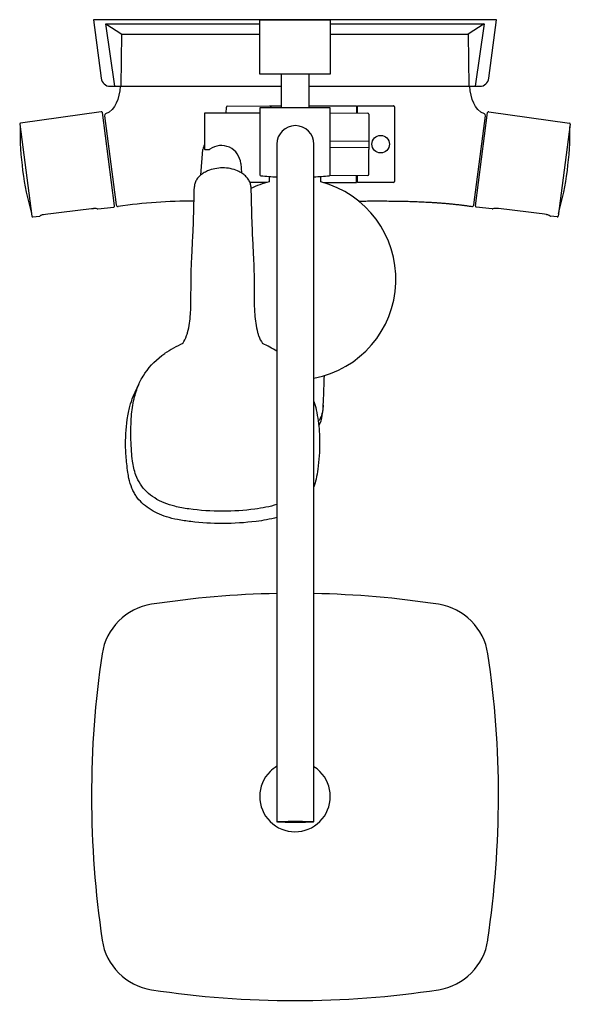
# Model space of a CAD drawing. Header units: millimetres. Extents: x -149 to 149, y -532 to 0.
import ezdxf

# ---------------------------------------------------------------- set-up
doc = ezdxf.new("R2010")
doc.units = ezdxf.units.MM
doc.header["$MEASUREMENT"] = 0
doc.layers.add('PLANNING', color=1, linetype='Continuous')

# ---------------------------------------------------------------- blocks, each defined once
blk = doc.blocks.new('83930000_t')
at = {"layer": 'PLANNING'}
for p, q in [((-102.35, -2.22), (-19, -2.22)), ((-19, -29.4), (-19, 0)), ((-19, 0), (19, 0)), ((19, 0), (19, -29.4)), ((-93.96, -36), (-93.65, -7.74)), ((19, -7.74), (93.65, -7.74)), ((19, -29.4), (-19, -29.4)), ((-7.5, -29.4), (-7.5, -47.7)), ((7.5, -29.4), (7.5, -47.7)), ((-97.4, -36), (-7.5, -36)), ((7.5, -36), (97.4, -36)), ((-37.21, -50.6), (-37.12, -47.22)), ((-37.1, -46.74), (-37.1, -46.75)), ((-36.62, -46.73), (-13.61, -46.53)), ((19, -47.7), (-19, -47.7)), ((-19, -47.7), (-19, -83.85)), ((-13.1, -47.03), (-13.1, -47.7)), ((-12.8, -47.7), (-12.8, -46.53)), ((-12.8, -46.53), (-12.8, -46.53)), ((-12.8, -46.53), (-7.5, -46.53)), ((7.5, -46.53), (33.2, -46.53)), ((19, -83.85), (19, -47.7)), ((33.2, -46.53), (33.2, -50.47)), ((33.8, -50.47), (33.8, -46.53)), ((33.8, -46.53), (53.3, -46.53)), ((53.8, -46.54), (53.8, -46.53)), ((53.8, -47.03), (53.8, -87.53)), ((-104.71, -49.81, 0), (-148.39, -55.95, 0)), ((-97.5, -100.69, 0), (-104.14, -50.24, 0)), ((-103.01, -51.94, 0), (-96.67, -100.06, 0)), ((-19, -50.6), (-49, -50.6)), ((-49, -50.6), (-49, -69.62)), ((19, -50.34), (39.34, -50.52)), ((39.83, -51.02), (39.99, -70.2)), ((96.67, -100.06, 0), (103.01, -51.94, 0)), ((97.5, -100.69, 0), (104.14, -50.24, 0)), ((104.71, -49.81, 0), (148.39, -55.95, 0)), ((-148.81, -56.51, 0), (-142.27, -106.19, 0)), ((148.81, -56.51, 0), (142.27, -106.19, 0)), ((-9.8, -67.28), (-9.8, -433.6)), ((10.2, -433.6), (10.2, -67.28)), ((19, -65.42), (39.95, -65.6)), ((39.98, -69.11), (19, -69.29)), ((-50.95, -83.98), (-49.82, -70.19)), ((-48.5, -70.12), (-46.33, -70.12)), ((-29.34, -77.69), (-28.91, -82.86)), ((-14, -84.72), (-14, -87.64)), ((14, -87.62), (14, -84.72)), ((39.35, -84.19), (18.7, -84.37)), ((18.7, -84.37), (18.7, -84.31)), ((33.2, -88.03), (33.2, -84.24)), ((33.8, -88.03), (33.8, -84.24)), ((-15.36, -88.02), (-24.33, -87.94)), ((15.46, -88.03), (33.2, -88.03)), ((33.2, -88.03), (33.2, -88.03)), ((53.3, -88.03), (33.8, -88.03)), ((-141.71, -106.62, 0), (-138.17, -106.19, 0)), ((-136.18, -105.41, 0), (-136.03, -105.37, 0)), ((-136.03, -105.37, 0), (-134.98, -105.17, 0)), ((-134.98, -105.17, 0), (-133.58, -104.94, 0)), ((-133.58, -104.94, 0), (-132.07, -104.73, 0)), ((-132.07, -104.73, 0), (-130.53, -104.54, 0)), ((-130.53, -104.54, 0), (-114.45, -102.57, 0)), ((-114.45, -102.57, 0), (-112.91, -102.38, 0)), ((-112.91, -102.38, 0), (-111.39, -102.22, 0)), ((-111.39, -102.22, 0), (-109.97, -102.1, 0)), ((-109.97, -102.1, 0), (-108.93, -102.04, 0)), ((-106.61, -102.31, 0), (-97.93, -101.25, 0)), ((106.61, -102.31, 0), (97.93, -101.25, 0)), ((109.97, -102.1, 0), (108.93, -102.04, 0)), ((111.39, -102.22, 0), (109.97, -102.1, 0)), ((112.91, -102.38, 0), (111.39, -102.22, 0)), ((114.45, -102.57, 0), (112.91, -102.38, 0)), ((130.53, -104.54, 0), (114.45, -102.57, 0)), ((132.07, -104.73, 0), (130.53, -104.54, 0)), ((133.58, -104.94, 0), (132.07, -104.73, 0)), ((134.98, -105.17, 0), (133.58, -104.94, 0)), ((136.03, -105.37, 0), (134.98, -105.17, 0)), ((136.18, -105.41, 0), (136.03, -105.37, 0)), ((141.71, -106.62, 0), (138.17, -106.19, 0)), ((-87.44, -203.71), (-84.21, -196.63)), ((104.29, -497.49), (104.29, -497.18))]:
    blk.add_line(p, q, dxfattribs=at)
blk.add_lwpolyline([(19, -2.22), (102.35, -2.22), (97.4, -36), (99.88, -36, 0.376373), (104.83, -31.65), (109, 0), (-109, 0), (-104.83, -31.65, 0.376373), (-99.88, -36), (-97.4, -36), (-102.35, -2.22), (-93.65, -7.74), (-19, -7.74)], format="xyb", dxfattribs=at)
blk.add_lwpolyline([(102.35, -2.22), (93.65, -7.74), (93.96, -36)], dxfattribs=at)
blk.add_circle((46.3, -67.28), 4.75, dxfattribs=at)
for centre, radius, start, end in [((-36.62, -47.23), 0.5, 90.494, 178.4889), ((-13.6, -47.03), 0.5, 0, 90.494), ((-10.98, -46.55), 2.12, 179.4663, 179.5336), ((53.3, -47.03), 0.5, 360, 90.0073), ((-104.64, -50.3, 0), 0.5, 7.5, 97.9999), ((-102.02, -51.81, 0), 1, 110.6415, 187.5), ((39.33, -51.02), 0.5, 0.4735, 89.4991), ((102.02, -51.81, 0), 1, 352.5, 69.3585), ((104.64, -50.3, 0), 0.5, 82.0001, 172.5), ((-148.32, -56.44, 0), 0.5, 97.9999, 187.5), ((15.2, -60.22, 0), 163.84, 179.224, 195.776), ((0.2, -67.28), 10, 0, 180), ((-15.2, -60.22, 0), 163.84, 344.224, 0.776), ((148.32, -56.44, 0), 0.5, 352.5, 82.0001), ((-43.64, -70.73), 6.2, 149.8525, 175.0242), ((-39.84, -78.56), 10.54, 4.6992, 125.9821), ((-48.5, -69.62), 0.5, 180, 270.0005), ((-46.33, -69.62), 0.5, 270.0005, 305.9821), ((-830.46, -67.35), 870.45, 358.92415, 359.81274), ((-45.06, -91.66), 9.67, 131.9303, 145.5386), ((-41.43, -95.69), 15.09, 122.6893, 131.9875), ((-41.27, -95.93), 15.38, 113.0144, 122.6893), ((-39.06, -101.13), 21.03, 90.2221, 113.0144), ((-39.01, -100.11), 20, 66.3949, 90.3686), ((-38.02, -97.83), 17.52, 57.9014, 66.3949), ((-35.82, -94.33), 13.39, 47.4218, 57.9014), ((-33.99, -92.33), 10.68, 35.1092, 47.4218), ((-18.5, -83.85), 0.5, 180, 264.6316), ((0, 113.02), 198.24, 264.6316, 267.1653), ((0, 113.02), 198.24, 272.9483, 275.3684), ((18.5, -83.85), 0.5, 275.3684, 360), ((39.34, -83.69), 0.5, 270.5, 358.9241), ((-47.81, -90.35), 6.59, 160.2792, 178.9077), ((-46, -91.03), 8.53, 145.4801, 160.0694), ((-31.72, -90.74), 7.9, 19.3413, 35.1092), ((-30.75, -90.4), 6.88, 1.493, 19.3413), ((0.03, -140.3), 54.5, 104.9131, 115.9914), ((0.03, -140.3), 54.5, 280.7552, 75.143), ((53.3, -87.53), 0.5, 270.0073, 0), ((-98, -100.75, 0), 0.5, 276.9996, 7.5), ((-95.68, -99.93, 0), 1, 187.5, 278.5199), ((-53.62, -404.84, 0), 306.8, 90.1784, 97.8533), ((95.68, -99.93, 0), 1, 261.4801, 352.5), ((98, -100.75, 0), 0.5, 172.5, 263.0004), ((-141.78, -106.13, 0), 0.5, 187.5, 276.9994), ((-138.23, -105.69, 0), 0.5, 276.9994, 316.7511), ((-137.32, -106.55, 0), 0.749, 114.2231, 136.7511), ((-135.84, -109.63, 0), 4.16, 107.3311, 115.4227), ((-133.6, -116.81, 0), 11.69, 102.7592, 107.3311), ((-108.33, -106.39, 0), 4.38, 71.7594, 97.8267), ((-106.67, -101.82, 0), 0.5, 234.5583, 276.9996), ((106.67, -101.82, 0), 0.5, 263.0004, 305.4417), ((108.33, -106.39, 0), 4.38, 82.1733, 108.2406), ((133.6, -116.81, 0), 11.69, 72.6689, 77.2408), ((135.84, -109.63, 0), 4.16, 64.6352, 72.6689), ((137.84, -105.41, 0), 0.5, 244.6352, 245.513), ((137.32, -106.55, 0), 0.749, 43.2489, 65.513), ((138.23, -105.69, 0), 0.5, 223.2489, 263.0006), ((141.78, -106.13, 0), 0.5, 263.0006, 352.5), ((-176.42, -150.92), 120.19, 356.0745, 0.0231), ((98.13, -150.92), 120.19, 179.9769, 183.9255), ((-106.65, -156.46), 50.21, 345.5036, 356.9312), ((28.37, -156.46), 50.21, 183.0686, 194.4966), ((-83.55, -161.94), 26.48, 340.5078, 344.4714), ((12.68, -159.6), 34.25, 195.9782, 199.0426), ((-34.77, -232.97), 63.49, 114.1291, 124.2095), ((-76.62, -164.39), 19.12, 326.2078, 340.5078), ((-2.68, -164.9), 18, 199.0426, 214.2446), ((-42.41, -230.82), 61.07, 57.7266, 65.9857), ((-2775.35, -98.98, 0), 2792.79, 357.79447, 358.08226), ((-54.94, -204.17, 0), 70.35, 352.1029, 358.1344), ((0.7, -212.27, 0), 14.13, 329.1929, 353.6378), ((0, -820.41), 510.33, 91.1003, 98.7356), ((-0.01, -820.4), 510.33, 81.2625, 88.8541), ((-72.65, -347.62), 32, 98.7308, 171.3985), ((72.65, -347.62), 32, 8.6105, 81.2625), ((397.62, -418.75), 507.62, 171.3985, 180.1414), ((-396.58, -418.68), 506.59, 359.8496, 8.6105), ((-0.01, -419.88), 19.07, 120.9211, 134.9809), ((0.01, -419.88), 19.07, 45.0189, 57.6946), ((-0.02, -419.87), 19.05, 134.979, 225.021), ((0.02, -419.87), 19.05, 314.9816, 45.0184), ((437.04, -418.65), 547.04, 180.1414, 188.2853), ((-433.85, -418.58), 543.85, 351.6902, 359.8496), ((0, -419.85), 19.08, 225.0272, 314.9728), ((-72.66, -492.7), 31.99, 188.6001, 261.271), ((72.66, -492.7), 31.99, 278.7256, 351.4014), ((0, -19.53), 510.71, 261.271, 278.7305)]:
    blk.add_arc(centre, radius, start, end, dxfattribs=at)
for points, degree in [([(-94.48, -36, 0), (-95.08, -42.6, 0), (-96.9, -48.81, 0), (-102.37, -50.87, 0)], 3), ([(102.37, -50.87, 0), (96.9, -48.81, 0), (95.08, -42.6, 0), (94.48, -36, 0)], 3), ([(34.42, -98.03, 0), (49.74, -97.9, 0), (65.05, -97.94, 0), (80.33, -98.64, 0), (95.53, -100.92, 0)], 4)]:
    blk.add_open_spline(points, degree=degree, dxfattribs=at)
for points, knots in [([(-56.23, -150.87), (-56.23, -148.67), (-56.23, -145.56), (-56.21, -140.65), (-56.11, -136.03), (-55.93, -131.29), (-55.61, -124.78), (-55.24, -117.68), (-54.72, -105.31), (-54.53, -96.51), (-54.41, -90.22)], [296.976056, 296.976056, 296.976056, 296.976056, 303.584653, 306.30469, 311.692545, 317.458825, 320.526342, 331.243805, 338.798242, 357.662097, 357.662097, 357.662097, 357.662097]), ([(-23.88, -90.22), (-23.71, -96.5), (-23.57, -105.31), (-23.04, -117.68), (-22.67, -124.78), (-22.35, -131.29), (-22.17, -136.03), (-22.08, -140.65), (-22.06, -145.56), (-22.05, -148.67), (-22.05, -150.87)], [397.709413, 397.709413, 397.709413, 397.709413, 416.573213, 424.127626, 434.845056, 437.912564, 443.678828, 449.066669, 451.786699, 458.395447, 458.395447, 458.395447, 458.395447]), ([(-39.14, -265.71), (-45.24, -265.68), (-53.95, -265.15), (-64.48, -263.29), (-70.72, -261.36), (-75.89, -258.74), (-80.27, -255.27), (-83.82, -251.1), (-86.6, -245.5), (-87.83, -239.4), (-88.45, -232.99), (-88.74, -226.81), (-88.73, -220.5), (-88.44, -213.07), (-87.33, -205.37), (-85.23, -198.7), (-83.06, -194.16), (-79.19, -187.83), (-74.63, -183.3), (-70.46, -180.47)], [142.556822, 142.556822, 142.556822, 142.556822, 160.862433, 168.661546, 174.612779, 180.409078, 185.964685, 191.285732, 196.757699, 204.559339, 209.822068, 216.111853, 223.092867, 228.746156, 238.402026, 246.365298, 249.668908, 253.458022, 268.59198, 268.59198, 268.59198, 268.59198]), ([(-39.14, -272.31), (-44.89, -272.32), (-53.04, -271.85), (-63.18, -270.37), (-69.26, -268.92), (-74.47, -266.96), (-78.92, -264.43), (-82.78, -261.33), (-85.41, -258.3), (-87.13, -255.57), (-88.63, -252.41), (-89.69, -248.72), (-90.45, -244.27), (-91.12, -238.74), (-91.86, -229.2), (-91.36, -219.87), (-90.1, -212.47), (-89.17, -208.26), (-88.22, -205.42), (-87.44, -203.71)], [142.556822, 142.556822, 142.556822, 142.556822, 159.788781, 167.016689, 173.274063, 178.535347, 183.655905, 188.590277, 193.33495, 195.637241, 198.270325, 203.803955, 207.088266, 211.817081, 220.526419, 235.754588, 239.755997, 243.04176, 248.687452, 248.687452, 248.687452, 248.687452]), ([(10.2, -206.32), (10.72, -207.8), (11.62, -211.3), (12.91, -218.68), (13.63, -229.44), (12.78, -239.96), (11.6, -247.98), (10.7, -251.13), (10.2, -252.48)], [0, 0, 0, 0, 4.699044, 10.851236, 22.453944, 36.970594, 42.441197, 46.762552, 46.762552, 46.762552, 46.762552]), ([(15.26, -208.3, 0), (15.19, -209.45, 0), (14.94, -211.53, 0), (14.21, -214.32, 0), (13.35, -216.13, 0), (12.74, -216.98, 0), (12.56, -217.2, 0)], [0.000228, 0.000228, 0.000228, 0.000228, 3.446552, 6.294958, 8.594833, 9.432883, 9.432883, 9.432883, 9.432883]), ([(-9.8, -262.01), (-13.61, -263.28), (-17.69, -264.03), (-27.48, -265.34), (-33.32, -265.73), (-39.14, -265.71)], [112.099482, 112.099482, 112.099482, 112.099482, 124.737219, 124.737219, 142.556822, 142.556822, 142.556822, 142.556822]), ([(-9.8, -269.03), (-13.43, -270.07), (-17.25, -270.71), (-27.02, -271.96), (-33.09, -272.29), (-39.14, -272.31)], [113.382319, 113.382319, 113.382319, 113.382319, 124.737219, 124.737219, 142.556822, 142.556822, 142.556822, 142.556822]), ([(-9.8, -433.6), (-9.8, -433.51), (-8.75, -433.42), (-5, -433.29), (-2.46, -433.26), (0.2, -433.26)], [112.804117, 112.804117, 112.804117, 112.804117, 120.861554, 120.861554, 128.918989, 128.918989, 128.918989, 128.918989]), ([(0.2, -433.94), (-2.46, -433.94), (-5, -433.91), (-8.75, -433.78), (-9.8, -433.69), (-9.8, -433.6)], [96.689243, 96.689243, 96.689243, 96.689243, 104.74668, 104.74668, 112.804117, 112.804117, 112.804117, 112.804117]), ([(0.2, -433.26), (2.85, -433.26), (5.39, -433.29), (9.14, -433.42), (10.2, -433.51), (10.2, -433.6)], [64.459494, 64.459494, 64.459494, 64.459494, 72.516931, 72.516931, 80.574368, 80.574368, 80.574368, 80.574368]), ([(10.2, -433.6), (10.2, -433.69), (9.14, -433.78), (5.39, -433.91), (2.85, -433.94), (0.2, -433.94)], [80.574368, 80.574368, 80.574368, 80.574368, 88.631806, 88.631806, 96.689243, 96.689243, 96.689243, 96.689243])]:
    blk.add_open_spline(points, degree=3, knots=knots, dxfattribs=at)

msp = doc.modelspace()

# ---------------------------------------------------------------- block references
msp.add_blockref('83930000_t', (0, 0))

doc.saveas('drawing.dxf')
